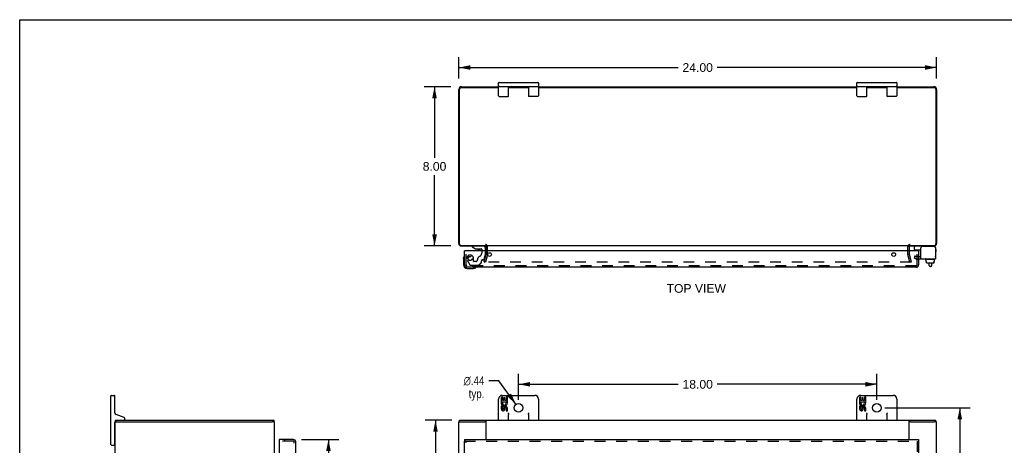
# Model space of a CAD drawing. Header units: inches. Extents: x 0 to 98.9, y 0 to 64.
# Tile 4 of 7: x 0 to 49.5, y 42.6 to 64. Entities that reach past the tile are written whole.
import ezdxf

# ---------------------------------------------------------------- set-up
doc = ezdxf.new("R2010")
doc.units = ezdxf.units.IN
doc.header["$LTSCALE"] = 5.44
doc.header["$MEASUREMENT"] = 0
doc.linetypes.add('HIDDEN', pattern=[0.2, 0.1, -0.1])
doc.layers.get('0').update_dxf_attribs({"linetype": 'CONTINUOUS'})
for name, color, linetype in [('DEFAULT_2', 8, 'HIDDEN'), ('DIMENSIONS', 7, 'CONTINUOUS'), ('DOOR_ASSEMBLY', 7, 'CONTINUOUS')]:
    doc.layers.add(name, color=color, linetype=linetype)
doc.styles.get("Standard").update_dxf_attribs({"font": 'arial.ttf'})
doc.styles.add('TEXTSTYLE_1', font='gdt', dxfattribs={"width": 0.8})
doc.dimstyles.new('DIMSTYLE_1', dxfattribs={"dimtxt": 0.436364, "dimasz": 0.581818, "dimexe": 0.09, "dimexo": 0.07, "dimgap": 0.0375, "dimtad": 0, "dimtih": 1, "dimtoh": 1, "dimzin": 4, "dimdsep": 46, "dimtxsty": 'Standard', "dimblk": '_FILLED', "dimblk1": '_FILLED', "dimblk2": '_FILLED', "dimcen": 0.09, "dimadec": 3, "dimazin": 1, "dimtfac": 1, "dimtdec": 3, "dimtofl": 0, "dimtmove": 0, "dimatfit": 3, "dimldrblk": '_FILLED', "dimfxl": 0, "dimtolj": 1, "dimtzin": 4, "dimarcsym": 0})
doc.dimstyles.new('DIMSTYLE_2', dxfattribs={"dimtxt": 0.436364, "dimasz": 0.581818, "dimexe": 0.09, "dimexo": 0.07, "dimgap": 0.09, "dimtad": 0, "dimtih": 1, "dimtoh": 1, "dimzin": 4, "dimdsep": 46, "dimtxsty": 'Standard', "dimblk": '_FILLED', "dimblk1": '_FILLED', "dimblk2": '_FILLED', "dimcen": 0.09, "dimadec": 3, "dimazin": 1, "dimtfac": 1, "dimtdec": 3, "dimtofl": 0, "dimtmove": 0, "dimatfit": 1, "dimldrblk": '_FILLED', "dimfxl": 0, "dimtolj": 1, "dimtzin": 4, "dimarcsym": 0})

# ---------------------------------------------------------------- blocks, each defined once
blk = doc.blocks.new('_FILLED')
at = {"color": 0, "linetype": 'ByBlock'}
blk.add_solid([(0, 0), (-1, 0.2), (-1, -0.2)], dxfattribs=at)
blk = doc.blocks.new('*D1')
at = {"layer": 'DIMENSIONS', "color": 2, "linetype": 'Continuous'}
for p, q in [((22.055, 61.038), (22.055, 62.12)), ((46.055, 61.038), (46.055, 62.12)), ((22.055, 61.597), (33.074, 61.597)), ((46.055, 61.597), (35.035, 61.597))]:
    blk.add_line(p, q, dxfattribs=at)
at = {"layer": 'DIMENSIONS', "color": 2, "linetype": 'Continuous', "xscale": 0.5818181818, "yscale": 0.5818181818, "zscale": 0.5818181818, "rotation": 180}
blk.add_blockref('_FILLED', (22.055, 61.597), dxfattribs=at)
at = {"layer": 'DIMENSIONS', "color": 2, "linetype": 'Continuous', "xscale": 0.5818181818, "yscale": 0.5818181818, "zscale": 0.5818181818}
blk.add_blockref('_FILLED', (46.055, 61.597), dxfattribs=at)
at = {"layer": 'DIMENSIONS', "color": 2, "linetype": 'Continuous', "insert": (34.055, 61.815), "char_height": 0.4364, "width": 1.52484, "attachment_point": 2, "line_spacing_factor": 0.9}
blk.add_mtext('24.00', dxfattribs=at)
blk = doc.blocks.new('*D2')
at = {"layer": 'DIMENSIONS', "color": 2, "linetype": 'Continuous'}
for p, q in [((21.647, 60.631), (20.314, 60.631)), ((20.837, 60.631), (20.837, 57.067)), ((20.837, 52.631), (20.837, 56.195)), ((21.647, 52.631), (20.314, 52.631))]:
    blk.add_line(p, q, dxfattribs=at)
at = {"layer": 'DIMENSIONS', "color": 2, "linetype": 'Continuous', "xscale": 0.5818181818, "yscale": 0.5818181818, "zscale": 0.5818181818}
for p, rotation in [((20.837, 60.631), 90), ((20.837, 52.631), 270)]:
    blk.add_blockref('_FILLED', p, dxfattribs=dict(at, rotation=rotation))
at = {"layer": 'DIMENSIONS', "color": 2, "linetype": 'Continuous', "insert": (20.837, 56.849), "char_height": 0.4364, "width": 1.18581, "attachment_point": 2, "line_spacing_factor": 0.9}
blk.add_mtext('8.00', dxfattribs=at)
blk = doc.blocks.new('*D5')
at = {"layer": 'DIMENSIONS', "color": 2, "linetype": 'Continuous'}
for p, q in [((14.155, 42.908), (16.032, 42.908)), ((15.508, 42.908), (15.508, 32.536)), ((15.508, 20.845), (15.508, 31.009)), ((14.155, 20.845), (16.032, 20.845))]:
    blk.add_line(p, q, dxfattribs=at)
at = {"layer": 'DIMENSIONS', "color": 2, "linetype": 'Continuous', "xscale": 0.5818181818, "yscale": 0.5818181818, "zscale": 0.5818181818}
for p, rotation in [((15.508, 42.908), 90), ((15.508, 20.845), 270)]:
    blk.add_blockref('_FILLED', p, dxfattribs=dict(at, rotation=rotation))
at = {"layer": 'DIMENSIONS', "color": 2, "linetype": 'Continuous', "insert": (15.508, 32.318), "char_height": 0.4364, "width": 1.82656, "attachment_point": 2, "line_spacing_factor": 0.9}
blk.add_mtext('22.06\\PDOOR', dxfattribs=at)
blk = doc.blocks.new('*D6')
at = {"layer": 'DIMENSIONS', "color": 2, "linetype": 'Continuous'}
for p, q in [((24.067, 45.861), (23.558, 45.861)), ((24.926, 44.679), (24.067, 45.861))]:
    blk.add_line(p, q, dxfattribs=at)
at = {"layer": 'DIMENSIONS', "color": 2, "linetype": 'Continuous', "xscale": 0.5818181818, "yscale": 0.5818181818, "zscale": 0.5818181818, "rotation": 306.007527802}
blk.add_blockref('_FILLED', (24.926, 44.679), dxfattribs=at)
at = {"layer": 'DIMENSIONS', "color": 2, "linetype": 'Continuous', "insert": (23.34, 46.079), "char_height": 0.43636, "width": 1.42859, "attachment_point": 3, "line_spacing_factor": 0.9, "style": 'TEXTSTYLE_1'}
blk.add_mtext('{\\fgdt;n}\\fArial;.44\\Ptyp.', dxfattribs=at)
blk = doc.blocks.new('*D7')
at = {"layer": 'DIMENSIONS', "color": 2, "linetype": 'Continuous'}
for p, q in [((25.055, 44.909), (25.055, 46.205)), ((43.055, 44.909), (43.055, 46.205)), ((25.055, 45.682), (33.074, 45.682)), ((43.055, 45.682), (35.035, 45.682))]:
    blk.add_line(p, q, dxfattribs=at)
at = {"layer": 'DIMENSIONS', "color": 2, "linetype": 'Continuous', "xscale": 0.5818181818, "yscale": 0.5818181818, "zscale": 0.5818181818, "rotation": 180}
blk.add_blockref('_FILLED', (25.055, 45.682), dxfattribs=at)
at = {"layer": 'DIMENSIONS', "color": 2, "linetype": 'Continuous', "xscale": 0.5818181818, "yscale": 0.5818181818, "zscale": 0.5818181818}
blk.add_blockref('_FILLED', (43.055, 45.682), dxfattribs=at)
at = {"layer": 'DIMENSIONS', "color": 2, "linetype": 'Continuous', "insert": (34.055, 45.9), "char_height": 0.4364, "width": 1.52484, "attachment_point": 2, "line_spacing_factor": 0.9}
blk.add_mtext('18.00', dxfattribs=at)
blk = doc.blocks.new('*D8')
at = {"layer": 'DIMENSIONS', "color": 2, "linetype": 'Continuous'}
for p, q in [((43.462, 44.502), (47.742, 44.502)), ((47.218, 44.502), (47.218, 32.345)), ((47.218, 19.315), (47.218, 31.472)), ((43.462, 19.315), (47.742, 19.315))]:
    blk.add_line(p, q, dxfattribs=at)
at = {"layer": 'DIMENSIONS', "color": 2, "linetype": 'Continuous', "xscale": 0.5818181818, "yscale": 0.5818181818, "zscale": 0.5818181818}
for p, rotation in [((47.218, 44.502), 90), ((47.218, 19.315), 270)]:
    blk.add_blockref('_FILLED', p, dxfattribs=dict(at, rotation=rotation))
at = {"layer": 'DIMENSIONS', "color": 2, "linetype": 'Continuous', "insert": (47.218, 32.126), "char_height": 0.4364, "width": 1.52484, "attachment_point": 2, "line_spacing_factor": 0.9}
blk.add_mtext('25.19', dxfattribs=at)
blk = doc.blocks.new('*D9')
at = {"layer": 'DIMENSIONS', "color": 2, "linetype": 'Continuous'}
for p, q in [((21.71, 43.877), (20.362, 43.877)), ((20.885, 43.877), (20.885, 32.313)), ((20.885, 19.877), (20.885, 31.44)), ((21.71, 19.877), (20.362, 19.877))]:
    blk.add_line(p, q, dxfattribs=at)
at = {"layer": 'DIMENSIONS', "color": 2, "linetype": 'Continuous', "xscale": 0.5818181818, "yscale": 0.5818181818, "zscale": 0.5818181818}
for p, rotation in [((20.885, 43.877), 90), ((20.885, 19.877), 270)]:
    blk.add_blockref('_FILLED', p, dxfattribs=dict(at, rotation=rotation))
at = {"layer": 'DIMENSIONS', "color": 2, "linetype": 'Continuous', "insert": (20.885, 32.095), "char_height": 0.4364, "width": 1.52484, "attachment_point": 2, "line_spacing_factor": 0.9}
blk.add_mtext('24.00', dxfattribs=at)

msp = doc.modelspace()

# ---------------------------------------------------------------- linework, layer by layer
at = {"color": 7, "linetype": 'Continuous'}
for p, q in [((0, 0), (0, 64)), ((0, 64), (98.909, 64)), ((24.08, 60.846), (26.03, 60.846)), ((42.08, 60.846), (44.03, 60.846)), ((24.055, 60.171), (24.055, 60.821)), ((24.08, 60.646), (26.03, 60.646)), ((24.555, 60.171), (24.555, 60.646)), ((24.76, 60.646), (24.76, 60.631)), ((25.35, 60.646), (25.35, 60.631)), ((25.555, 60.646), (25.555, 60.171)), ((26.055, 60.821), (26.055, 60.171)), ((42.055, 60.171), (42.055, 60.821)), ((42.08, 60.646), (44.03, 60.646)), ((42.555, 60.171), (42.555, 60.646)), ((42.76, 60.646), (42.76, 60.631)), ((43.35, 60.646), (43.35, 60.631)), ((43.555, 60.646), (43.555, 60.171)), ((44.055, 60.821), (44.055, 60.171)), ((24.08, 60.146), (24.53, 60.146)), ((26.03, 60.146), (25.58, 60.146)), ((42.08, 60.146), (42.53, 60.146)), ((44.03, 60.146), (43.58, 60.146)), ((44.936, 52.453), (44.936, 52.591)), ((44.946, 52.443), (45.261, 52.443)), ((45.998, 52.551), (45.998, 52.537)), ((45.479, 51.963), (45.479, 51.983)), ((45.976, 51.953), (45.489, 51.953)), ((45.531, 51.846), (45.531, 51.953)), ((45.941, 51.846), (45.941, 51.953)), ((45.986, 51.963), (45.986, 51.983)), ((45.531, 51.846), (45.547, 51.846)), ((45.546, 51.788), (45.546, 51.846)), ((45.547, 51.788), (45.547, 51.846)), ((45.558, 51.778), (45.913, 51.778)), ((45.678, 51.655), (45.678, 51.778)), ((45.758, 51.595), (45.738, 51.595)), ((45.818, 51.655), (45.818, 51.778)), ((45.941, 51.846), (45.923, 51.846)), ((45.923, 51.788), (45.923, 51.846)), ((45.924, 51.788), (45.924, 51.846)), ((4.582, 42.652), (4.582, 45.102)), ((4.607, 45.127), (4.757, 45.127)), ((4.782, 44.242), (4.782, 45.102)), ((24.181, 45.039), (24.181, 44.808)), ((24.244, 45.039), (24.181, 45.039)), ((24.24, 45.127), (25.87, 45.127)), ((24.244, 44.871), (24.244, 45.039)), ((24.307, 45.007), (24.307, 44.871)), ((24.367, 45.007), (24.307, 45.007)), ((24.367, 44.871), (24.367, 45.007)), ((24.432, 45.039), (24.432, 44.871)), ((24.495, 45.039), (24.432, 45.039)), ((24.495, 44.808), (24.495, 45.039)), ((42.181, 45.039), (42.181, 44.808)), ((42.244, 45.039), (42.181, 45.039)), ((42.24, 45.127), (43.87, 45.127)), ((42.244, 44.871), (42.244, 45.039)), ((42.307, 45.007), (42.307, 44.871)), ((42.367, 45.007), (42.307, 45.007)), ((42.367, 44.871), (42.367, 45.007)), ((42.432, 45.039), (42.432, 44.871)), ((42.495, 45.039), (42.432, 45.039)), ((42.495, 44.808), (42.495, 45.039)), ((24.055, 43.877), (24.055, 44.942)), ((24.181, 44.808), (24.443, 44.808)), ((24.181, 44.578), (24.181, 44.441)), ((24.244, 44.578), (24.181, 44.578)), ((24.252, 44.772), (24.194, 44.797)), ((24.307, 44.871), (24.244, 44.871)), ((24.244, 44.441), (24.244, 44.578)), ((24.432, 44.871), (24.367, 44.871)), ((24.443, 44.808), (24.415, 44.789)), ((24.477, 44.808), (24.495, 44.808)), ((26.055, 44.942), (26.055, 43.877)), ((42.055, 43.877), (42.055, 44.942)), ((42.181, 44.808), (42.443, 44.808)), ((42.181, 44.578), (42.181, 44.441)), ((42.244, 44.578), (42.181, 44.578)), ((42.252, 44.772), (42.194, 44.797)), ((42.307, 44.871), (42.244, 44.871)), ((42.244, 44.441), (42.244, 44.578)), ((42.432, 44.871), (42.367, 44.871)), ((42.443, 44.808), (42.415, 44.789)), ((42.477, 44.808), (42.495, 44.808)), ((44.055, 44.942), (44.055, 43.877)), ((5.242, 44.011), (4.841, 44.157)), ((24.307, 44.484), (24.307, 44.442)), ((24.367, 44.421), (24.367, 44.49)), ((24.432, 44.484), (24.432, 44.347)), ((24.432, 44.347), (24.495, 44.347)), ((24.495, 44.347), (24.495, 44.484)), ((24.555, 43.877), (24.555, 44.17)), ((25.555, 44.17), (25.555, 43.877)), ((42.307, 44.484), (42.307, 44.442)), ((42.367, 44.421), (42.367, 44.49)), ((42.432, 44.484), (42.432, 44.347)), ((42.432, 44.347), (42.495, 44.347)), ((42.495, 44.347), (42.495, 44.484)), ((42.555, 43.877), (42.555, 44.17)), ((43.555, 44.17), (43.555, 43.877)), ((4.782, 42.652), (4.782, 43.787)), ((4.799, 43.802), (4.901, 43.802)), ((4.85, 43.802), (4.85, 43.877)), ((5.282, 43.937), (5.282, 43.955)), ((12.796, 43.802), (12.684, 43.802)), ((12.774, 43.802), (12.774, 43.877)), ((22.055, 43.802), (22.167, 43.802)), ((22.088, 43.802), (22.088, 43.877)), ((23.43, 43.802), (23.37, 43.802)), ((23.43, 43.877), (23.43, 43.846)), ((44.68, 43.877), (44.68, 43.846)), ((44.739, 43.802), (44.68, 43.802)), ((46.054, 43.802), (45.946, 43.802)), ((46.022, 43.802), (46.022, 43.877)), ((4.782, 43.422), (4.797, 43.422)), ((4.607, 42.627), (4.757, 42.627)), ((4.782, 42.832), (4.797, 42.832))]:
    msp.add_line(p, q, dxfattribs=at)
at = {"color": 3, "linetype": 'Continuous'}
for p, q in [((22.055, 52.748), (22.055, 60.495)), ((22.088, 52.734), (22.088, 60.498)), ((24.055, 60.578), (22.168, 60.578)), ((22.191, 60.631), (24.055, 60.631)), ((24.555, 60.631), (25.555, 60.631)), ((25.555, 60.578), (24.555, 60.578)), ((26.055, 60.631), (42.055, 60.631)), ((42.055, 60.578), (26.055, 60.578)), ((42.555, 60.631), (43.555, 60.631)), ((43.555, 60.578), (42.555, 60.578)), ((44.055, 60.631), (45.919, 60.631)), ((45.942, 60.578), (44.055, 60.578)), ((46.022, 60.498), (46.022, 52.734)), ((46.055, 60.495), (46.055, 52.748)), ((22.168, 52.654), (23.43, 52.654)), ((22.172, 52.631), (23.417, 52.631)), ((44.68, 52.631), (23.43, 52.631)), ((23.43, 52.388), (23.43, 52.589)), ((44.68, 52.654), (45.942, 52.654)), ((44.68, 52.589), (44.68, 52.388)), ((44.693, 52.631), (45.938, 52.631)), ((45.261, 51.993), (45.261, 52.537)), ((45.938, 52.597), (45.321, 52.597)), ((45.998, 52.537), (45.998, 51.993)), ((45.261, 51.993), (45.998, 51.993)), ((4.797, 19.952), (4.797, 43.802)), ((4.797, 43.802), (4.799, 43.802)), ((4.85, 43.877), (12.774, 43.877)), ((4.906, 43.802), (12.684, 43.802)), ((12.797, 19.952), (12.797, 43.802)), ((22.055, 19.952), (22.055, 43.802)), ((22.088, 43.877), (46.022, 43.877)), ((22.167, 43.802), (23.37, 43.802)), ((23.43, 42.908), (23.43, 43.846)), ((44.68, 42.908), (44.68, 43.846)), ((44.739, 43.802), (45.942, 43.802)), ((46.055, 19.952), (46.055, 43.802))]:
    msp.add_line(p, q, dxfattribs=at)
at = {"color": 7, "linetype": 'Continuous'}
for points in [[(24.53, 44.242), (24.532, 44.238), (24.534, 44.234), (24.536, 44.23), (24.538, 44.225), (24.54, 44.221), (24.542, 44.217), (24.544, 44.213), (24.546, 44.209), (24.547, 44.204), (24.549, 44.2), (24.55, 44.196), (24.552, 44.191), (24.553, 44.186), (24.554, 44.181), (24.554, 44.176), (24.555, 44.17)], [(25.555, 44.17), (25.555, 44.177), (25.556, 44.183), (25.557, 44.19), (25.559, 44.197), (25.562, 44.204), (25.564, 44.211), (25.568, 44.219), (25.571, 44.226), (25.575, 44.234), (25.58, 44.242)], [(42.53, 44.242), (42.532, 44.238), (42.534, 44.234), (42.536, 44.23), (42.538, 44.225), (42.54, 44.221), (42.542, 44.217), (42.544, 44.213), (42.546, 44.209), (42.547, 44.204), (42.549, 44.2), (42.55, 44.196), (42.552, 44.191), (42.553, 44.186), (42.554, 44.181), (42.554, 44.176), (42.555, 44.17)], [(43.555, 44.17), (43.555, 44.177), (43.556, 44.183), (43.557, 44.19), (43.559, 44.197), (43.562, 44.204), (43.564, 44.211), (43.568, 44.219), (43.571, 44.226), (43.575, 44.234), (43.58, 44.242)]]:
    msp.add_lwpolyline(points, dxfattribs=at)
for centre in [(25.055, 44.502), (43.055, 44.502)]:
    msp.add_circle(centre, 0.219, dxfattribs=at)
for centre, radius, start, end in [((24.08, 60.821), 0.025, 90, 180), ((26.03, 60.821), 0.025, 0, 90), ((42.08, 60.821), 0.025, 90, 180), ((44.03, 60.821), 0.025, 0, 90), ((24.08, 60.671), 0.025, 180, 270), ((26.03, 60.671), 0.025, 270, 360), ((42.08, 60.671), 0.025, 180, 270), ((44.03, 60.671), 0.025, 270, 360), ((24.08, 60.171), 0.025, 180, 270), ((24.53, 60.171), 0.025, 270, 360), ((25.58, 60.171), 0.025, 180, 270), ((26.03, 60.171), 0.025, 270, 360), ((42.08, 60.171), 0.025, 180, 270), ((42.53, 60.171), 0.025, 270, 360), ((43.58, 60.171), 0.025, 180, 270), ((44.03, 60.171), 0.025, 270, 360), ((44.976, 52.591), 0.04, 90, 180), ((44.946, 52.453), 0.01, 180, 270), ((45.918, 52.551), 0.08, 0, 79.8186), ((45.489, 51.983), 0.01, 90, 180), ((45.489, 51.963), 0.01, 180, 270), ((45.976, 51.983), 0.01, 0, 90), ((45.976, 51.963), 0.01, 270, 360), ((45.983, 52.111), 0.0162, 343.791, 16.209), ((45.738, 51.655), 0.06, 180, 270), ((45.758, 51.655), 0.06, 270, 360), ((4.607, 45.102), 0.025, 90, 180), ((4.757, 45.102), 0.025, 0, 90), ((24.24, 44.942), 0.185, 90, 180), ((25.87, 44.942), 0.185, 0, 90), ((42.24, 44.942), 0.185, 90, 180), ((43.87, 44.942), 0.185, 0, 90), ((24.338, 44.735), 0.157, 156.5966, 341.8791), ((24.338, 44.735), 0.0943, 156.5966, 35.1122), ((24.401, 44.484), 0.0943, 0, 180), ((24.402, 44.479), 0.0362, 83.4285, 161.7628), ((24.401, 44.484), 0.0314, 0, 81.2295), ((24.338, 44.735), 0.157, 25.737, 27.8532), ((24.341, 44.735), 0.154, 341.4199, 26.1963), ((42.338, 44.735), 0.157, 156.5966, 341.8791), ((42.338, 44.735), 0.0943, 156.5966, 35.1122), ((42.401, 44.484), 0.0943, 0, 180), ((42.402, 44.479), 0.0362, 83.4285, 161.7628), ((42.401, 44.484), 0.0314, 0, 81.2295), ((42.338, 44.735), 0.157, 25.737, 27.8532), ((42.341, 44.735), 0.154, 341.4199, 26.1963), ((4.872, 44.242), 0.09, 180, 250), ((24.275, 44.441), 0.0943, 179.9911, 347.4338), ((24.275, 44.441), 0.0314, 180, 0.0485), ((42.275, 44.441), 0.0943, 179.9911, 347.4338), ((42.275, 44.441), 0.0314, 180, 0.0485), ((4.872, 43.787), 0.09, 104.165, 180), ((5.222, 43.937), 0.06, 270, 360), ((5.222, 43.955), 0.06, 0, 70), ((24.08, 43.902), 0.025, 180, 270), ((24.53, 43.902), 0.025, 270, 360), ((25.58, 43.902), 0.025, 180, 270), ((26.03, 43.902), 0.025, 270, 360), ((42.08, 43.902), 0.025, 180, 270), ((42.53, 43.902), 0.025, 270, 360), ((43.58, 43.902), 0.025, 180, 270), ((44.03, 43.902), 0.025, 270, 360), ((4.607, 42.652), 0.025, 180, 270), ((4.757, 42.652), 0.025, 270, 360)]:
    msp.add_arc(centre, radius, start, end, dxfattribs=at)
at = {"color": 3, "linetype": 'Continuous'}
for centre, radius, start, end in [((22.191, 60.495), 0.136, 90, 180), ((22.168, 60.498), 0.08, 90, 180), ((45.919, 60.495), 0.136, 0, 90), ((45.942, 60.498), 0.08, 0, 90), ((22.172, 52.748), 0.117, 180, 270), ((22.168, 52.734), 0.08, 180, 270), ((23.388, 52.589), 0.042, 0, 90), ((44.722, 52.589), 0.042, 90, 180), ((45.321, 52.537), 0.06, 90, 180), ((45.938, 52.748), 0.117, 270, 360), ((45.938, 52.537), 0.06, 0, 90), ((45.942, 52.734), 0.08, 270, 360)]:
    msp.add_arc(centre, radius, start, end, dxfattribs=at)
at = {"color": 7, "linetype": 'Continuous'}
for centre, major_axis, ratio, start_param, end_param in [((45.558, 51.788), (-0.0111, 0), 0.898834, 6.283185, 7.853982), ((45.559, 51.788), (0.0112, 0), 0.889134, -3.141593, -1.570796), ((45.912, 51.788), (0.0114, 0), 0.875492, -1.570796, 0), ((45.913, 51.788), (-0.0113, 0), 0.88616, 7.853982, 9.424778)]:
    msp.add_ellipse(centre, major_axis=major_axis, ratio=ratio, start_param=start_param, end_param=end_param, dxfattribs=at)
at = {"layer": 'DEFAULT_2', "color": 8, "linetype": 'HIDDEN'}
for p, q in [((23.505, 52.23), (23.505, 52.589)), ((44.605, 52.23), (44.605, 52.589)), ((23.325, 51.838), (23.429, 52.224)), ((23.501, 52.204), (23.398, 51.818)), ((23.43, 52.23), (23.43, 52.388)), ((44.711, 51.818), (44.608, 52.204)), ((44.68, 52.388), (44.68, 52.23)), ((44.68, 52.224), (44.784, 51.838)), ((44.972, 52.139), (44.92, 52.049)), ((44.92, 52.049), (44.992, 52.007)), ((44.972, 52.139), (45.044, 52.097)), ((45.044, 52.097), (45.261, 52.097)), ((45.044, 51.993), (45.261, 51.993)), ((23.398, 51.818), (23.325, 51.838)), ((44.763, 51.818), (23.346, 51.818)), ((44.711, 51.818), (44.784, 51.838))]:
    msp.add_line(p, q, dxfattribs=at)
for points in [[(23.331, 51.836), (23.331, 51.835), (23.331, 51.834), (23.331, 51.833)], [(23.331, 51.833), (23.331, 51.832), (23.331, 51.831), (23.331, 51.83), (23.331, 51.829), (23.332, 51.827), (23.333, 51.826), (23.333, 51.825), (23.334, 51.824), (23.335, 51.823), (23.336, 51.822), (23.337, 51.821), (23.338, 51.82), (23.339, 51.82), (23.34, 51.819)], [(23.346, 51.818), (23.344, 51.818), (23.343, 51.819), (23.342, 51.819), (23.34, 51.819)], [(44.778, 51.833), (44.778, 51.832), (44.778, 51.831), (44.778, 51.83), (44.778, 51.829), (44.777, 51.827), (44.777, 51.826), (44.776, 51.825), (44.775, 51.824), (44.774, 51.823), (44.773, 51.822), (44.772, 51.821), (44.771, 51.82), (44.77, 51.82), (44.769, 51.819), (44.767, 51.819), (44.766, 51.819), (44.765, 51.818), (44.763, 51.818)], [(44.778, 51.836), (44.778, 51.835), (44.778, 51.834), (44.778, 51.833)]]:
    msp.add_lwpolyline(points, dxfattribs=at)
for centre, radius, start, end in [((23.388, 52.589), 0.117, 0, 90), ((44.722, 52.589), 0.117, 90, 180), ((23.405, 52.23), 0.025, 345, 360), ((23.405, 52.23), 0.1, 345, 360), ((44.705, 52.23), 0.1, 180, 195), ((44.705, 52.23), 0.025, 180, 195), ((45.044, 52.097), 0.104, 240, 270)]:
    msp.add_arc(centre, radius, start, end, dxfattribs=at)
at = {"layer": 'DOOR_ASSEMBLY', "color": 7, "linetype": 'Continuous'}
for p, q in [((22.723, 52.631), (22.723, 52.592)), ((22.723, 52.592), (22.899, 52.493)), ((22.899, 52.493), (23.176, 52.493)), ((22.987, 52.476), (23.128, 52.476)), ((22.987, 52.476), (22.987, 52.476)), ((23.129, 52.476), (23.128, 52.476)), ((23.207, 52.462), (23.207, 52.388)), ((23.392, 52.388), (23.392, 52.552)), ((44.993, 52.388), (44.993, 52.43)), ((45.089, 52.398), (45.089, 52.443)), ((46.024, 52.35), (46.024, 52.43)), ((22.289, 51.992), (22.292, 52.03)), ((22.289, 51.992), (22.289, 51.703)), ((45.068, 52.398), (45.067, 52.388)), ((45.068, 52.398), (45.149, 52.398)), ((45.149, 52.388), (45.149, 52.398)), ((22.489, 51.503), (22.778, 51.503)), ((22.816, 51.506), (22.778, 51.503)), ((13.04, 42.908), (13.04, 42.833)), ((22.349, 42.908), (22.349, 42.833)), ((45.149, 42.908), (45.149, 42.833))]:
    msp.add_line(p, q, dxfattribs=at)
at = {"layer": 'DOOR_ASSEMBLY', "color": 8, "linetype": 'HIDDEN'}
for p, q in [((23.313, 52.631), (22.723, 52.631)), ((22.424, 51.68), (22.424, 52.388)), ((22.796, 51.868), (22.796, 52.001)), ((23.207, 52.388), (23.207, 52.278)), ((23.249, 51.942), (23.294, 51.942)), ((23.323, 51.965), (23.392, 52.221)), ((23.392, 52.221), (23.392, 52.388)), ((45.074, 51.68), (45.074, 52.388)), ((45.149, 52.103), (45.074, 52.103)), ((45.149, 51.947), (45.074, 51.947)), ((45.032, 51.638), (22.466, 51.638)), ((22.475, 51.915), (22.61, 51.682)), ((22.636, 51.667), (23.048, 51.667)), ((22.906, 51.852), (22.812, 51.852)), ((23.069, 51.676), (23.184, 51.791)), ((23.19, 51.805), (23.19, 51.883)), ((13.748, 42.833), (13.04, 42.833)), ((13.322, 42.833), (13.322, 42.908)), ((13.79, 20.962), (13.79, 42.791)), ((22.349, 42.833), (45.149, 42.833)), ((22.424, 39.472), (22.424, 42.833)), ((45.074, 42.833), (45.074, 20.92))]:
    msp.add_line(p, q, dxfattribs=at)
at = {"layer": 'DOOR_ASSEMBLY', "color": 3, "linetype": 'Continuous'}
for p, q in [((22.349, 51.68), (22.349, 52.388)), ((45.149, 52.388), (22.349, 52.388)), ((45.149, 52.388), (45.149, 51.68)), ((45.032, 51.563), (22.466, 51.563)), ((13.748, 42.908), (13.04, 42.908)), ((13.04, 42.833), (13.04, 40.468)), ((13.865, 39.627), (13.865, 42.791)), ((22.349, 42.908), (45.149, 42.908)), ((22.349, 39.627), (22.349, 42.833)), ((45.149, 42.833), (45.149, 20.92))]:
    msp.add_line(p, q, dxfattribs=at)
at = {"layer": 'DOOR_ASSEMBLY', "color": 8, "linetype": 'HIDDEN'}
msp.add_circle((22.624, 52.001), 0.103, dxfattribs=at)
at = {"layer": 'DOOR_ASSEMBLY', "color": 3, "linetype": 'Continuous'}
for centre in [(23.599, 52.2), (43.899, 52.2)]:
    msp.add_circle(centre, 0.094, dxfattribs=at)
at = {"layer": 'DOOR_ASSEMBLY', "color": 7, "linetype": 'Continuous'}
for centre, radius, start, end in [((22.988, 52.566), 0.09, 234.8123, 269.328), ((23.128, 52.566), 0.09, 270.672, 304.9232), ((23.176, 52.462), 0.031, 0, 90), ((23.313, 52.552), 0.079, 0, 90), ((45.023, 52.43), 0.03, 154.285, 180), ((45.994, 52.43), 0.03, 0, 82.2332), ((22.539, 51.992), 0.25, 149.1101, 180), ((22.337, 52.113), 0.015, 96.3796, 149.1101), ((22.334, 52.113), 0.015, 0, 83.6204), ((45.994, 52.35), 0.03, 277.7668, 360), ((22.489, 51.703), 0.2, 180, 270), ((22.778, 51.753), 0.25, 270, 300.8899), ((22.899, 51.548), 0.015, 6.3796, 90), ((22.899, 51.551), 0.015, 300.8899, 353.6204)]:
    msp.add_arc(centre, radius, start, end, dxfattribs=at)
at = {"layer": 'DOOR_ASSEMBLY', "color": 8, "linetype": 'HIDDEN'}
for centre, radius, start, end in [((22.624, 52.001), 0.172, 0, 210), ((22.906, 51.942), 0.09, 270, 360), ((23.181, 51.942), 0.185, 115.7418, 180), ((23.019, 52.278), 0.188, 295.7418, 360), ((23.249, 51.883), 0.059, 90, 180), ((23.294, 51.973), 0.031, 270, 345), ((22.466, 51.68), 0.042, 180, 270), ((22.636, 51.697), 0.03, 210, 270), ((22.812, 51.868), 0.016, 180, 270), ((23.048, 51.697), 0.03, 270, 315), ((23.17, 51.805), 0.02, 315, 360), ((45.032, 51.68), 0.042, 270, 360), ((13.748, 42.791), 0.042, 0, 90)]:
    msp.add_arc(centre, radius, start, end, dxfattribs=at)
at = {"layer": 'DOOR_ASSEMBLY', "color": 3, "linetype": 'Continuous'}
for centre, start, end in [((22.466, 51.68), 180, 270), ((45.032, 51.68), 270, 360), ((13.748, 42.791), 0, 90)]:
    msp.add_arc(centre, 0.117, start, end, dxfattribs=at)

# ---------------------------------------------------------------- texts
at = {"layer": 'DIMENSIONS', "color": 2, "linetype": 'Continuous', "insert": (33.983, 50.717), "char_height": 0.4364, "width": 2.97344, "attachment_point": 2, "line_spacing_factor": 0.9}
msp.add_mtext('TOP VIEW', dxfattribs=at)

# ---------------------------------------------------------------- dimensions: what is measured, and where the dimension line sits
at = {"layer": 'DIMENSIONS', "color": 2, "linetype": 'Continuous'}
for base, p1, p2, angle, picture, middle in [((22.055, 61.597), (46.055, 60.968), (22.055, 60.968), 180, '*D1', (34.049, 61.594)), ((20.837, 52.631), (21.717, 60.631), (21.717, 52.631), 270, '*D2', (20.835, 56.629)), ((47.218, 19.315), (43.392, 44.502), (43.392, 19.315), 270, '*D8', (47.212, 31.906)), ((20.885, 19.877), (21.78, 43.877), (21.78, 19.877), 270, '*D9', (20.879, 31.874))]:
    dim = msp.add_linear_dim(base=base, p1=p1, p2=p2, angle=angle, dimstyle='DIMSTYLE_1', dxfattribs=at)
    dim.commit()
    dim.dimension.update_dxf_attribs({"geometry": picture, "text_midpoint": middle, "dimtype": 160})
dim = msp.add_diameter_dim_2p(p1=(24.926, 44.679), p2=(25.183, 44.325), text='%%c<>\\Ptyp.', dimstyle='DIMSTYLE_2', override={"dimpost": '<>'}, dxfattribs=at)
dim.commit()
dim.dimension.update_dxf_attribs({"geometry": '*D6', "text_midpoint": (22.625, 45.533), "dimtype": 163})
dim = msp.add_linear_dim(base=(43.055, 45.682), p1=(25.055, 44.839), p2=(43.055, 44.839), dimstyle='DIMSTYLE_1', dxfattribs=at)
dim.commit()
dim.dimension.update_dxf_attribs({"geometry": '*D7', "text_midpoint": (34.073, 45.679), "dimtype": 160})
dim = msp.add_linear_dim(base=(15.508, 20.845), p1=(14.085, 42.908), p2=(14.085, 20.845), angle=270, text='<>\\PDOOR', dimstyle='DIMSTYLE_1', dxfattribs=at)
dim.commit()
dim.dimension.update_dxf_attribs({"geometry": '*D5', "text_midpoint": (15.508, 31.772), "dimtype": 160})

doc.saveas('drawing.dxf')
